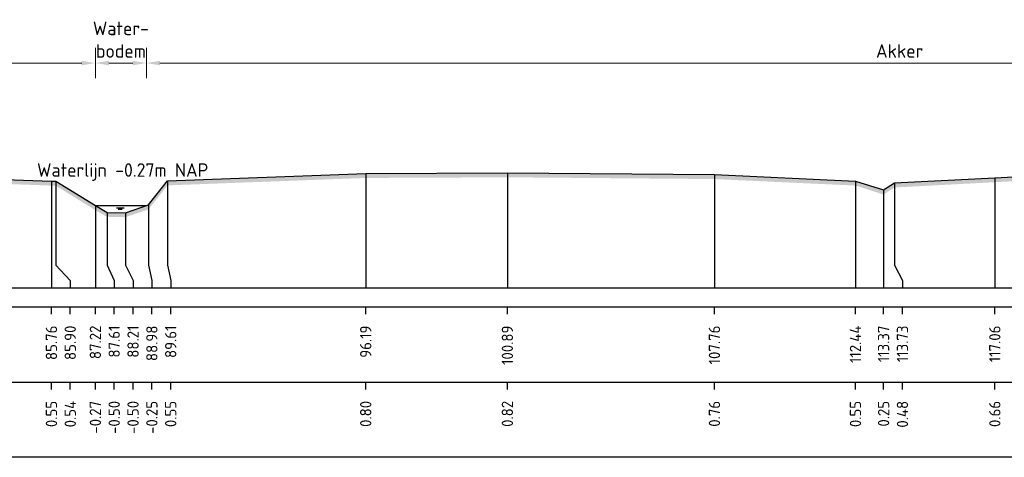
# Model space of a CAD drawing. Header units: metres. Extents: x 128583 to 136452, y 412329 to 415128.
# Tile 165 of 256: x 134766 to 134798, y 414796 to 414811. Entities that reach past the tile are written whole.
import ezdxf
from ezdxf.enums import TextEntityAlignment as Align

# ---------------------------------------------------------------- set-up
doc = ezdxf.new("R2010")
doc.units = ezdxf.units.M
doc.header["$PDMODE"] = 35
doc.header["$PDSIZE"] = 0.075
for name, color, linetype, lineweight in [('X-ME-AL-PROFIEL_HUIDIG MAAIVELD-GD', 8, 'Continuous', 0), ('X-XX-AL-DETAIL1-M', 7, 'Continuous', 18), ('X-XX-AL-NAP-T18', 7, 'Continuous', 18)]:
    doc.layers.add(name, color=color, linetype=linetype, lineweight=lineweight)
for name, color, linetype in [('X-ME-AL-PROFIEL_MAAIVELD-GD', 8, 'Continuous'), ('X-ME-AL-PROFIEL_WATERLIJN-GD', 150, 'Continuous'), ('X-ME-AL-PROFIELRASTER-S', 7, 'Continuous')]:
    doc.layers.add(name, color=color, linetype=linetype)
doc.styles.add('NLCS-ISO-ANNOTATIEF-T18', font='NLCS-ISO.ttf', dxfattribs={"height": 1.8})
doc.styles.add('NLCS-ISO-ANNOTATIVE-T18', font='NLCS-ISO.ttf', dxfattribs={"height": 1.8})
doc.dimstyles.new('NLCS-ANNOTATIEF-T18-PIJL_L2_H0', dxfattribs={"dimtxt": 2.5, "dimasz": 1.8, "dimexe": 2, "dimexo": 2, "dimgap": 0.7, "dimtad": 1, "dimzin": 0, "dimdsep": 46, "dimtxsty": 'NLCS-ISO-ANNOTATIEF-T18', "dimcen": 0, "dimdle": 2, "dimclrd": 256, "dimclre": 256, "dimclrt": 10, "dimaunit": 2, "dimadec": 0, "dimazin": 0, "dimtfac": 1, "dimtdec": 3, "dimtofl": 0, "dimtmove": 0, "dimatfit": 3, "dimfxl": 2, "dimfxlon": 1, "dimtfillclr": 256, "dimtolj": 1, "dimtzin": 0, "dimlwd": -1, "dimlwe": -1, "dimarcsym": 0})

# ---------------------------------------------------------------- blocks, each defined once
blk = doc.blocks.new('SAL-PROFIELRASTER_BALK_EIND1-D')
at = {"color": 0, "linetype": 'ByBlock', "lineweight": -2, "flags": 128}
for points in [[(0, 0), (1, 0)], [(0, -2.5), (1, -2.5)], [(0, -12.5), (1, -12.5)]]:
    blk.add_lwpolyline(points, dxfattribs=at)
blk = doc.blocks.new('SAL-PROFIELRASTER_BALK_EIND2-D')
at = {"color": 0, "linetype": 'ByBlock', "lineweight": -2}
blk.add_line((1, -12.5), (0, -12.5), dxfattribs=at)
blk = doc.blocks.new('SAL-PROFIELRASTER_BALK_DATA-D')
at = {"color": 0, "linetype": 'ByBlock', "lineweight": -2}
blk.add_lwpolyline([(0, -3.5), (0, -2.5)], dxfattribs=at)
at = {"color": 0, "linetype": 'ByBlock', "lineweight": -2, "style": 'NLCS-ISO-ANNOTATIVE-T18'}
blk.add_attdef('GETAL', text='', height=1.5, rotation=90, dxfattribs=at).set_placement((0.75, -5), align=Align.RIGHT)
blk = doc.blocks.new('SAL-PROFIELRASTER_AANHAAL-D')
at = {"color": 9, "linetype": 'ByBlock', "lineweight": -2, "flags": 128}
blk.add_lwpolyline([(0, 1), (0, 0)], dxfattribs=at)
blk = doc.blocks.new('SAL-PROFIELRASTER_AANHAAL_STAGGER-D')
at = {"color": 9, "linetype": 'ByBlock', "lineweight": -2, "flags": 128}
for points in [[(0, 0), (0, -0.25)], [(0, -0.25), (1, -0.75)], [(1, -0.75), (1, -1)]]:
    blk.add_lwpolyline(points, dxfattribs=at)
blk = doc.blocks.new('*D160')
at = {"layer": 'Defpoints', "color": 0, "transparency": 16777216}
for p in [(134681.087, 414809.13), (134768.303, 414804.395), (134681.087, 414801.664)]:
    blk.add_point(p, dxfattribs=at)
at = {"layer": 'X-XX-AL-DETAIL1-M', "transparency": 16777216}
for p, q in [((134681.087, 414808.63), (134681.087, 414809.63)), ((134768.303, 414808.63), (134768.303, 414809.63)), ((134767.853, 414809.13), (134681.537, 414809.13))]:
    blk.add_line(p, q, dxfattribs=at)
for points in [[(134681.537, 414809.205), (134681.537, 414809.055), (134681.087, 414809.13)], [(134767.853, 414809.205), (134767.853, 414809.055), (134768.303, 414809.13)]]:
    blk.add_solid(points, dxfattribs=at)
at = {"layer": 'X-XX-AL-DETAIL1-M', "color": 10, "transparency": 16777216, "insert": (134724.695, 414809.53), "char_height": 0.45, "attachment_point": 5, "style": 'NLCS-ISO-ANNOTATIEF-T18'}
blk.add_mtext('\\A1;Akker', dxfattribs=at)
blk = doc.blocks.new('*D138')
at = {"layer": 'Defpoints', "color": 0, "transparency": 16777216}
for p in [(134768.303, 414809.13), (134768.303, 414804.395), (134769.996, 414804.395)]:
    blk.add_point(p, dxfattribs=at)
at = {"layer": 'X-XX-AL-DETAIL1-M', "transparency": 16777216}
for p, q in [((134768.303, 414808.63), (134768.303, 414809.63)), ((134769.996, 414808.63), (134769.996, 414809.63)), ((134769.546, 414809.13), (134768.753, 414809.13))]:
    blk.add_line(p, q, dxfattribs=at)
for points in [[(134768.753, 414809.205), (134768.753, 414809.055), (134768.303, 414809.13)], [(134769.546, 414809.205), (134769.546, 414809.055), (134769.996, 414809.13)]]:
    blk.add_solid(points, dxfattribs=at)
at = {"layer": 'X-XX-AL-DETAIL1-M', "color": 10, "transparency": 16777216, "insert": (134769.15, 414809.905), "char_height": 0.45, "attachment_point": 5, "style": 'NLCS-ISO-ANNOTATIEF-T18'}
blk.add_mtext('\\A1;Water-\\Pbodem', dxfattribs=at)
blk = doc.blocks.new('*D139')
at = {"layer": 'Defpoints', "color": 0, "transparency": 16777216}
for p in [(134769.996, 414809.13), (134819.99, 414805.005), (134769.996, 414804.395)]:
    blk.add_point(p, dxfattribs=at)
at = {"layer": 'X-XX-AL-DETAIL1-M', "transparency": 16777216}
for p, q in [((134769.996, 414808.63), (134769.996, 414809.63)), ((134819.99, 414808.63), (134819.99, 414809.63)), ((134819.54, 414809.13), (134770.446, 414809.13))]:
    blk.add_line(p, q, dxfattribs=at)
for points in [[(134770.446, 414809.205), (134770.446, 414809.055), (134769.996, 414809.13)], [(134819.54, 414809.205), (134819.54, 414809.055), (134819.99, 414809.13)]]:
    blk.add_solid(points, dxfattribs=at)
at = {"layer": 'X-XX-AL-DETAIL1-M', "color": 10, "transparency": 16777216, "insert": (134794.993, 414809.53), "char_height": 0.45, "attachment_point": 5, "style": 'NLCS-ISO-ANNOTATIEF-T18'}
blk.add_mtext('\\A1;Akker', dxfattribs=at)

msp = doc.modelspace()

# ---------------------------------------------------------------- hatches: boundary and pattern name
at = {"layer": 'X-ME-AL-PROFIEL_HUIDIG MAAIVELD-GD'}
h = msp.add_hatch(dxfattribs=at)
h.set_pattern_fill('AGR-MAAIVELD', color=256, scale=0.1, pattern_type=2)
h.set_pattern_definition([(45, (-264.84474, -27.5736), (-0.5000001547, 0.5000001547), []), (45, (-264.9162, -27.50216), (0, 1.0000003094), [0.707107, -0.707107]), (45, (-264.9876, -27.4307), (0, 1.0000003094), [0.707107, -0.707107]), (45, (-265.06, -27.3583), (0, 1.0000003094), [0.707107, -0.707107]), (45, (-265.13046, -27.2879), (0, 1.0000003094), [0.707107, -0.707107]), (45, (-265.2019, -27.21645), (0, 1.0000003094), [0.707107, -0.707107]), (45, (-265.2733, -27.145), (0, 1.0000003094), [0.707107, -0.707107]), (315, (-264.84474, -27.5736), (0.5000001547, 0.5000001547), []), (315, (-264.7733, -27.50216), (1.0000003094, -3e-16), [0.707107, -0.707107]), (315, (-264.7019, -27.4307), (1.0000003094, -3e-16), [0.707107, -0.707107]), (315, (-264.62946, -27.3583), (1.0000003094, -3e-16), [0.707107, -0.707107]), (315, (-264.559, -27.2879), (1.0000003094, -3e-16), [0.707107, -0.707107]), (315, (-264.4876, -27.21645), (1.0000003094, -3e-16), [0.707107, -0.707107]), (315, (-264.4162, -27.145), (1.0000003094, -3e-16), [0.707107, -0.707107])])
h.paths.add_polyline_path([(136186.641, 414807.509), (136186.641, 414807.359), (136185.157, 414807.168), (136183.162, 414806.738), (136179.828, 414806.343), (136176.462, 414805.832), (136173.03, 414805.551), (136172.271, 414805.048), (136171.67, 414804.402), (136171.205, 414804.018), (136170.754, 414804.021), (136170.488, 414804.387), (136169.583, 414805.241), (136166.263, 414805.542), (136162.052, 414805.552), (136158.68, 414805.465), (136153.306, 414805.632), (136148.401, 414805.596), (136143.715, 414805.624), (136138.659, 414805.611), (136133.913, 414805.662), (136129.327, 414805.65), (136123.712, 414805.584), (136119.451, 414805.544), (136114.41, 414805.467), (136109.769, 414805.441), (136105.308, 414805.471), (136100.973, 414805.502), (136095.907, 414805.414), (136091.786, 414805.376), (136087.348, 414805.403), (136082.487, 414805.45), (136078.093, 414805.404), (136074.556, 414805.274), (136069.956, 414805.243), (136066.24, 414805.254), (136061.283, 414805.402), (136056.444, 414805.466), (136051.506, 414805.432), (136046.057, 414805.523), (136041.734, 414805.328), (136035.907, 414805.487), (136030.815, 414805.508), (136025.923, 414805.453), (136021.622, 414805.415), (136016.612, 414805.416), (136012.213, 414805.274), (136007.601, 414805.393), (136003.607, 414805.31), (135998.297, 414805.468), (135993.513, 414805.409), (135987.577, 414805.302), (135983.235, 414805.068), (135976.581, 414805.12), (135971.92, 414804.694), (135968.047, 414804.247), (135965.342, 414804.046), (135963.104, 414804.246), (135959.534, 414805.135), (135954.796, 414805.159), (135949.831, 414805.193), (135943.947, 414805.268), (135939.029, 414805.263), (135933.664, 414805.334), (135928.853, 414805.347), (135923.253, 414805.413), (135919.15, 414805.271), (135913.243, 414805.263), (135907.431, 414805.375), (135901.331, 414805.361), (135896.367, 414805.288), (135890.364, 414805.35), (135885.436, 414805.14), (135880.463, 414805.114), (135877.664, 414804.96), (135876.831, 414804.59), (135876.346, 414804.284), (135875.941, 414804.263), (135875.494, 414804.592), (135874.41, 414805.158), (135870.294, 414805.232), (135865.389, 414805.13), (135860.138, 414805.257), (135855.117, 414805.153), (135848.902, 414805.371), (135843.689, 414805.253), (135837.667, 414805.381), (135831.725, 414805.441), (135825.441, 414805.516), (135820.237, 414805.397), (135813.876, 414805.485), (135807.568, 414805.472), (135802.254, 414805.281), (135795.82, 414805.36), (135789.399, 414805.338), (135783.217, 414805.306), (135777.957, 414805.27), (135771.884, 414805.229), (135767.562, 414805.123), (135766.847, 414804.873), (135766.356, 414804.533), (135765.858, 414804.338), (135765.508, 414804.524), (135764.121, 414805.087), (135759.664, 414805.149), (135753.658, 414805.249), (135747.37, 414805.319), (135741.332, 414805.356), (135734.728, 414805.406), (135728.368, 414805.481), (135723.362, 414805.395), (135716.641, 414805.548), (135711.585, 414805.321), (135706.484, 414805.437), (135700.782, 414805.585), (135695.241, 414805.524), (135689.179, 414805.526), (135683.671, 414805.488), (135678.767, 414805.265), (135672.337, 414805.314), (135666.133, 414805.38), (135659.626, 414805.336), (135654.085, 414805.248), (135648.179, 414805.079), (135647.661, 414804.835), (135647.488, 414804.5), (135647.14, 414804.331), (135646.509, 414804.315), (135646.331, 414804.5), (135645.438, 414805.017), (135640.191, 414805.12), (135634.846, 414805.239), (135628.871, 414805.243), (135623.704, 414805.199), (135616.986, 414805.337), (135610.843, 414805.321), (135604.795, 414805.437), (135601.73, 414805.262), (135599.208, 414805.275), (135596.248, 414805.375), (135589.666, 414805.245), (135582.841, 414805.375), (135577.09, 414805.159), (135570.983, 414805.219), (135564.142, 414805.329), (135558.402, 414805.217), (135556.486, 414804.998), (135553.022, 414805.201), (135546.88, 414805.029), (135539.465, 414805.127), (135534.771, 414804.997), (135530.282, 414804.998), (135528.799, 414804.257), (135526.847, 414803.863), (135523.245, 414803.882), (135522.131, 414804.245), (135520.776, 414804.483), (135515.262, 414804.66), (135510.177, 414804.868), (135504.479, 414804.976), (135498.829, 414804.871), (135492.747, 414805.095), (135486.432, 414805.143), (135480.717, 414805.236), (135475.173, 414805.201), (135468.424, 414805.264), (135463.211, 414805.237), (135457.169, 414805.295), (135454.592, 414805.132), (135450.46, 414805.131), (135449.652, 414804.277), (135449.13, 414804.182), (135448.783, 414804.304), (135447.939, 414805.107), (135442.331, 414805.434), (135436.86, 414805.458), (135431.474, 414805.427), (135425.505, 414805.46), (135419.635, 414805.446), (135413.114, 414805.469), (135407.143, 414805.424), (135401.438, 414805.415), (135395.235, 414805.383), (135390.397, 414805.297), (135385.678, 414805.195), (135381.618, 414805.095), (135380.78, 414804.377), (135379.906, 414803.99), (135379.431, 414803.989), (135379.168, 414804.347), (135377.9, 414805.11), (135374.229, 414805.312), (135368.797, 414805.321), (135362.93, 414805.355), (135357.134, 414805.319), (135351.738, 414805.31), (135345.091, 414805.462), (135339.897, 414805.373), (135334.633, 414805.339), (135329.269, 414805.203), (135322.359, 414805.445), (135316.864, 414805.367), (135313.129, 414805.17), (135310.182, 414804.993), (135309.661, 414804.242), (135308.986, 414804.093), (135308.66, 414804.094), (135308.04, 414804.252), (135307.218, 414805.121), (135301.984, 414805.342), (135296.482, 414805.444), (135290.307, 414805.476), (135285.597, 414805.436), (135280.658, 414805.368), (135274.688, 414805.3), (135268.368, 414805.383), (135261.747, 414805.447), (135256.678, 414805.314), (135250.819, 414805.398), (135245.935, 414805.316), (135241.088, 414805.213), (135238.452, 414805.141), (135237.264, 414804.5), (135237.056, 414804.273), (135236.472, 414804.488), (135235.736, 414804.958), (135234.483, 414805.298), (135230.224, 414805.238), (135225.292, 414805.161), (135217.619, 414805.347), (135212.765, 414805.378), (135208.815, 414805.249), (135207.419, 414804.817), (135206.617, 414804.696), (135203.825, 414805.313), (135198.578, 414805.368), (135192.555, 414805.168), (135188.079, 414805.119), (135183.38, 414805.372), (135178.082, 414805.366), (135171.165, 414805.323), (135169.82, 414805.03), (135168.718, 414804.45), (135168.354, 414804.222), (135168.054, 414804.437), (135167.229, 414804.941), (135166.175, 414805.252), (135162.014, 414805.34), (135158.524, 414805.178), (135154.811, 414805.396), (135150.245, 414805.363), (135146.944, 414804.882), (135144.485, 414805.192), (135139.196, 414805.396), (135134.236, 414805.365), (135130.731, 414805.173), (135127.361, 414805.348), (135123.642, 414805.332), (135117.458, 414805.29), (135113.439, 414804.961), (135110.023, 414805.39), (135106.586, 414805.165), (135101.818, 414805.382), (135098.366, 414805.17), (135096.615, 414804.929), (135096.139, 414804.374), (135095.503, 414804.207), (135095.229, 414804.369), (135094.702, 414804.751), (135093.489, 414805.338), (135087.395, 414805.401), (135084.219, 414805.106), (135079.074, 414805.38), (135074.426, 414805.411), (135071.118, 414804.962), (135067.321, 414805.392), (135061.397, 414805.373), (135058.165, 414805.211), (135054.671, 414805.395), (135047.4, 414805.433), (135044.336, 414804.972), (135040.754, 414805.388), (135035.424, 414805.321), (135029.283, 414805.469), (135023.877, 414805.285), (135022.576, 414804.809), (135022.031, 414804.233), (135021.541, 414804.039), (135021.14, 414804.038), (135020.886, 414804.227), (135020.165, 414804.914), (135019.093, 414805.338), (135014.829, 414805.437), (135011.147, 414805.358), (135005.471, 414805.442), (135000.663, 414805.195), (134994.423, 414805.419), (134987.587, 414805.436), (134983.736, 414804.923), (134980.131, 414805.406), (134977.145, 414805.327), (134973.086, 414805.44), (134970.875, 414805.299), (134968.16, 414805.431), (134961.155, 414805.387), (134957.522, 414805.006), (134954.421, 414805.357), (134949.453, 414805.472), (134945.056, 414805.429), (134940.564, 414805.492), (134934.733, 414805.465), (134932.192, 414805.206), (134930.891, 414804.249), (134930.522, 414804.006), (134930.207, 414804.001), (134929.964, 414804.253), (134928.853, 414805.134), (134925.423, 414805.271), (134921, 414805.331), (134915.942, 414805.266), (134909.348, 414805.418), (134904.416, 414805.348), (134899.147, 414805.242), (134893.059, 414805.298), (134887.779, 414805.059), (134887.244, 414804.775), (134887.029, 414804.781), (134886.386, 414805.146), (134881.853, 414805.307), (134877.562, 414805.356), (134872.117, 414805.336), (134866.323, 414805.309), (134860.481, 414805.299), (134855.285, 414805.261), (134850.312, 414805.173), (134848.777, 414805.014), (134847.977, 414804.249), (134847.728, 414803.967), (134847.265, 414803.957), (134847.128, 414804.236), (134845.881, 414804.978), (134840.651, 414805.41), (134835.196, 414805.419), (134830.738, 414805.246), (134825.155, 414805.312), (134821.423, 414805.191), (134820.94, 414804.842), (134820.548, 414804.679), (134820.342, 414804.699), (134819.99, 414804.855), (134819.309, 414805.172), (134812.633, 414805.288), (134807.309, 414805.369), (134801.943, 414805.366), (134798.15, 414805.174), (134794.821, 414804.998), (134794.46, 414804.765), (134793.526, 414805.062), (134788.846, 414805.278), (134781.975, 414805.337), (134777.274, 414805.315), (134770.694, 414805.068), (134770.062, 414804.267), (134769.301, 414804.012), (134768.697, 414804.017), (134768.303, 414804.245), (134766.989, 414805.058), (134766.845, 414805.061), (134761.576, 414805.247), (134755.685, 414805.333), (134749.984, 414805.314), (134744.082, 414805.143), (134737.233, 414805.325), (134731.411, 414805.296), (134726.534, 414805.178), (134721.143, 414805.236), (134715.371, 414805.211), (134709.521, 414805.277), (134703.721, 414805.309), (134698.07, 414805.298), (134692.462, 414805.372), (134686.437, 414805.342), (134681.087, 414805.489), (134681.087, 414805.639), (134686.437, 414805.492), (134692.462, 414805.522), (134698.07, 414805.448), (134703.721, 414805.459), (134709.521, 414805.427), (134715.371, 414805.361), (134721.143, 414805.386), (134726.534, 414805.328), (134731.411, 414805.446), (134737.233, 414805.475), (134744.082, 414805.293), (134749.984, 414805.464), (134755.685, 414805.483), (134761.576, 414805.397), (134766.845, 414805.211), (134766.989, 414805.208), (134768.303, 414804.395), (134768.697, 414804.167), (134769.301, 414804.162), (134770.062, 414804.417), (134770.694, 414805.218), (134777.274, 414805.465), (134781.975, 414805.487), (134788.846, 414805.428), (134793.526, 414805.212), (134794.46, 414804.915), (134794.821, 414805.148), (134798.15, 414805.324), (134801.943, 414805.516), (134807.309, 414805.519), (134812.633, 414805.438), (134819.309, 414805.322), (134819.99, 414805.005), (134820.342, 414804.849), (134820.548, 414804.829), (134820.94, 414804.992), (134821.423, 414805.341), (134825.155, 414805.462), (134830.738, 414805.396), (134835.196, 414805.569), (134840.651, 414805.56), (134845.881, 414805.128), (134847.128, 414804.386), (134847.265, 414804.107), (134847.728, 414804.117), (134847.977, 414804.399), (134848.777, 414805.164), (134850.312, 414805.323), (134855.285, 414805.411), (134860.481, 414805.449), (134866.323, 414805.459), (134872.117, 414805.486), (134877.562, 414805.506), (134881.853, 414805.457), (134886.386, 414805.296), (134887.029, 414804.931), (134887.244, 414804.925), (134887.779, 414805.209), (134893.059, 414805.448), (134899.147, 414805.392), (134904.416, 414805.498), (134909.348, 414805.568), (134915.942, 414805.416), (134921, 414805.481), (134925.423, 414805.421), (134928.853, 414805.284), (134929.964, 414804.403), (134930.207, 414804.151), (134930.522, 414804.156), (134930.891, 414804.399), (134932.192, 414805.356), (134934.733, 414805.615), (134940.564, 414805.642), (134945.056, 414805.579), (134949.453, 414805.622), (134954.421, 414805.507), (134957.522, 414805.156), (134961.155, 414805.537), (134968.16, 414805.581), (134970.875, 414805.449), (134973.086, 414805.59), (134977.145, 414805.477), (134980.131, 414805.556), (134983.736, 414805.073), (134987.587, 414805.586), (134994.423, 414805.569), (135000.663, 414805.345), (135005.471, 414805.592), (135011.147, 414805.508), (135014.829, 414805.587), (135019.093, 414805.488), (135020.165, 414805.064), (135020.886, 414804.377), (135021.14, 414804.188), (135021.541, 414804.189), (135022.031, 414804.383), (135022.576, 414804.959), (135023.877, 414805.435), (135029.283, 414805.619), (135035.424, 414805.471), (135040.754, 414805.538), (135044.336, 414805.122), (135047.4, 414805.583), (135054.671, 414805.545), (135058.165, 414805.361), (135061.397, 414805.523), (135067.321, 414805.542), (135071.118, 414805.112), (135074.426, 414805.561), (135079.074, 414805.53), (135084.219, 414805.256), (135087.395, 414805.551), (135093.489, 414805.488), (135094.702, 414804.901), (135095.229, 414804.519), (135095.503, 414804.357), (135096.139, 414804.524), (135096.615, 414805.079), (135098.366, 414805.32), (135101.818, 414805.532), (135106.586, 414805.315), (135110.023, 414805.54), (135113.439, 414805.111), (135117.458, 414805.44), (135123.642, 414805.482), (135127.361, 414805.498), (135130.731, 414805.323), (135134.236, 414805.515), (135139.196, 414805.546), (135144.485, 414805.342), (135146.944, 414805.032), (135150.245, 414805.513), (135154.811, 414805.546), (135158.524, 414805.328), (135162.014, 414805.49), (135166.175, 414805.402), (135167.229, 414805.091), (135168.054, 414804.587), (135168.354, 414804.372), (135168.718, 414804.6), (135169.82, 414805.18), (135171.165, 414805.473), (135178.082, 414805.516), (135183.38, 414805.522), (135188.079, 414805.269), (135192.555, 414805.318), (135198.578, 414805.518), (135203.825, 414805.463), (135206.617, 414804.846), (135207.419, 414804.967), (135208.815, 414805.399), (135212.765, 414805.528), (135217.619, 414805.497), (135225.292, 414805.311), (135230.224, 414805.388), (135234.483, 414805.448), (135235.736, 414805.108), (135236.472, 414804.638), (135237.056, 414804.423), (135237.264, 414804.65), (135238.452, 414805.291), (135241.088, 414805.363), (135245.935, 414805.466), (135250.819, 414805.548), (135256.678, 414805.464), (135261.747, 414805.597), (135268.368, 414805.533), (135274.688, 414805.45), (135280.658, 414805.518), (135285.597, 414805.586), (135290.307, 414805.626), (135296.482, 414805.594), (135301.984, 414805.492), (135307.218, 414805.271), (135308.04, 414804.402), (135308.66, 414804.244), (135308.986, 414804.243), (135309.661, 414804.392), (135310.182, 414805.143), (135313.129, 414805.32), (135316.864, 414805.517), (135322.359, 414805.595), (135329.269, 414805.353), (135334.633, 414805.489), (135339.897, 414805.523), (135345.091, 414805.612), (135351.738, 414805.46), (135357.134, 414805.469), (135362.93, 414805.505), (135368.797, 414805.471), (135374.229, 414805.462), (135377.9, 414805.26), (135379.168, 414804.497), (135379.431, 414804.139), (135379.906, 414804.14), (135380.78, 414804.527), (135381.618, 414805.245), (135385.678, 414805.345), (135390.397, 414805.447), (135395.235, 414805.533), (135401.438, 414805.565), (135407.143, 414805.574), (135413.114, 414805.619), (135419.635, 414805.596), (135425.505, 414805.61), (135431.474, 414805.577), (135436.86, 414805.608), (135442.331, 414805.584), (135447.939, 414805.257), (135448.783, 414804.454), (135449.13, 414804.332), (135449.652, 414804.427), (135450.46, 414805.281), (135454.592, 414805.282), (135457.169, 414805.445), (135463.211, 414805.387), (135468.424, 414805.414), (135475.173, 414805.351), (135480.717, 414805.386), (135486.432, 414805.293), (135492.747, 414805.245), (135498.829, 414805.021), (135504.479, 414805.126), (135510.177, 414805.018), (135515.262, 414804.81), (135520.776, 414804.633), (135522.131, 414804.395), (135523.245, 414804.032), (135526.847, 414804.013), (135528.799, 414804.407), (135530.282, 414805.148), (135534.771, 414805.147), (135539.465, 414805.277), (135546.88, 414805.179), (135553.022, 414805.351), (135556.486, 414805.148), (135558.402, 414805.367), (135564.142, 414805.479), (135570.983, 414805.369), (135577.09, 414805.309), (135582.841, 414805.525), (135589.666, 414805.395), (135596.248, 414805.525), (135599.208, 414805.425), (135601.73, 414805.412), (135604.795, 414805.587), (135610.843, 414805.471), (135616.986, 414805.487), (135623.704, 414805.349), (135628.871, 414805.393), (135634.846, 414805.389), (135640.191, 414805.27), (135645.438, 414805.167), (135646.331, 414804.65), (135646.509, 414804.465), (135647.14, 414804.481), (135647.488, 414804.65), (135647.661, 414804.985), (135648.179, 414805.229), (135654.085, 414805.398), (135659.626, 414805.486), (135666.133, 414805.53), (135672.337, 414805.464), (135678.767, 414805.415), (135683.671, 414805.638), (135689.179, 414805.676), (135695.241, 414805.674), (135700.782, 414805.735), (135706.484, 414805.587), (135711.585, 414805.471), (135716.641, 414805.698), (135723.362, 414805.545), (135728.368, 414805.631), (135734.728, 414805.556), (135741.332, 414805.506), (135747.37, 414805.469), (135753.658, 414805.399), (135759.664, 414805.299), (135764.121, 414805.237), (135765.508, 414804.674), (135765.858, 414804.488), (135766.356, 414804.683), (135766.847, 414805.023), (135767.562, 414805.273), (135771.884, 414805.379), (135777.957, 414805.42), (135783.217, 414805.456), (135789.399, 414805.488), (135795.82, 414805.51), (135802.254, 414805.431), (135807.568, 414805.622), (135813.876, 414805.635), (135820.237, 414805.547), (135825.441, 414805.666), (135831.725, 414805.591), (135837.667, 414805.531), (135843.689, 414805.403), (135848.902, 414805.521), (135855.117, 414805.303), (135860.138, 414805.407), (135865.389, 414805.28), (135870.294, 414805.382), (135874.41, 414805.308), (135875.494, 414804.742), (135875.941, 414804.413), (135876.346, 414804.434), (135876.831, 414804.74), (135877.664, 414805.11), (135880.463, 414805.264), (135885.436, 414805.29), (135890.364, 414805.5), (135896.367, 414805.438), (135901.331, 414805.511), (135907.431, 414805.525), (135913.243, 414805.413), (135919.15, 414805.421), (135923.253, 414805.563), (135928.853, 414805.497), (135933.664, 414805.484), (135939.029, 414805.413), (135943.947, 414805.418), (135949.831, 414805.343), (135954.796, 414805.309), (135959.534, 414805.285), (135963.104, 414804.396), (135965.342, 414804.196), (135968.047, 414804.397), (135971.92, 414804.844), (135976.581, 414805.27), (135983.235, 414805.218), (135987.577, 414805.452), (135993.513, 414805.559), (135998.297, 414805.618), (136003.607, 414805.46), (136007.601, 414805.543), (136012.213, 414805.424), (136016.612, 414805.566), (136021.622, 414805.565), (136025.923, 414805.603), (136030.815, 414805.658), (136035.907, 414805.637), (136041.734, 414805.478), (136046.057, 414805.673), (136051.506, 414805.582), (136056.444, 414805.616), (136061.283, 414805.552), (136066.24, 414805.404), (136069.956, 414805.393), (136074.556, 414805.424), (136078.093, 414805.554), (136082.487, 414805.6), (136087.348, 414805.553), (136091.786, 414805.526), (136095.907, 414805.564), (136100.973, 414805.652), (136105.308, 414805.621), (136109.769, 414805.591), (136114.41, 414805.617), (136119.451, 414805.694), (136123.712, 414805.734), (136129.327, 414805.8), (136133.913, 414805.812), (136138.659, 414805.761), (136143.715, 414805.774), (136148.401, 414805.746), (136153.306, 414805.782), (136158.68, 414805.615), (136162.052, 414805.702), (136166.263, 414805.692), (136169.583, 414805.391), (136170.488, 414804.537), (136170.754, 414804.171), (136171.205, 414804.168), (136171.67, 414804.552), (136172.271, 414805.198), (136173.03, 414805.701), (136176.462, 414805.982), (136179.828, 414806.493), (136183.162, 414806.888), (136185.157, 414807.318)])

# ---------------------------------------------------------------- linework, layer by layer
at = {"layer": 'X-ME-AL-PROFIEL_MAAIVELD-GD'}
msp.add_lwpolyline([(134737.233, 414805.475), (134744.082, 414805.293), (134749.984, 414805.464), (134755.685, 414805.483), (134761.576, 414805.397), (134766.845, 414805.211), (134766.989, 414805.208), (134768.303, 414804.395), (134768.697, 414804.167), (134769.301, 414804.162), (134770.062, 414804.417), (134770.694, 414805.218), (134777.274, 414805.465), (134781.975, 414805.487), (134788.846, 414805.428), (134793.526, 414805.212), (134794.46, 414804.915), (134794.821, 414805.148), (134798.15, 414805.324), (134801.943, 414805.516)], dxfattribs=at)
at = {"layer": 'X-ME-AL-PROFIEL_WATERLIJN-GD'}
for points in [[(134768.303, 414804.395), (134769.996, 414804.395)], [(134769.006, 414804.327), (134769.256, 414804.327)], [(134769.062, 414804.278), (134769.187, 414804.278)]]:
    msp.add_lwpolyline(points, dxfattribs=at)

# ---------------------------------------------------------------- block references
at = {"layer": 'X-ME-AL-PROFIELRASTER-S'}
for p, yscale in [((134777.274, 414801.664), 3.801), ((134777.274, 414801.664), 3.801), ((134781.975, 414801.664), 3.823), ((134781.975, 414801.664), 3.823), ((134788.846, 414801.664), 3.764), ((134788.846, 414801.664), 3.764), ((134766.845, 414801.664), 3.547), ((134766.845, 414801.664), 3.547), ((134766.989, 414802.664), 2.544), ((134766.989, 414802.664), 2.544), ((134770.694, 414802.664), 2.554), ((134770.694, 414802.664), 2.554), ((134793.526, 414801.664), 3.548), ((134793.526, 414801.664), 3.548), ((134794.821, 414802.664), 2.484), ((134794.821, 414802.664), 2.484), ((134798.15, 414801.664), 3.66), ((134798.15, 414801.664), 3.66), ((134794.46, 414801.664), 3.251), ((134768.303, 414801.664), 2.731), ((134768.303, 414801.664), 2.731), ((134770.062, 414802.664), 1.753), ((134770.062, 414802.664), 1.753), ((134768.697, 414802.664), 1.503), ((134769.301, 414802.664), 1.498)]:
    msp.add_blockref('SAL-PROFIELRASTER_AANHAAL-D', p, dxfattribs=dict(at, yscale=yscale))
for p, xscale, zscale in [((134766.989, 414802.664), 0.4812017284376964, 0.4812017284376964), ((134766.989, 414802.664), 0.4812017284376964, 0.4812017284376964), ((134768.697, 414802.664), 0.2309936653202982, 0.2309936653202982), ((134769.301, 414802.664), 0.2519641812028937, 0.2519641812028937), ((134770.062, 414802.664), 0.1161883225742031, 0.1161883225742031), ((134770.062, 414802.664), 0.1161883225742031, 0.1161883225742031), ((134770.694, 414802.664), 0.1086322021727, 0.1086322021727), ((134770.694, 414802.664), 0.1086322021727, 0.1086322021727), ((134794.821, 414802.664), 0.2641548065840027, 0.2641548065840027), ((134794.821, 414802.664), 0.2641548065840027, 0.2641548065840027)]:
    msp.add_blockref('SAL-PROFIELRASTER_AANHAAL_STAGGER-D', p, dxfattribs=dict(at, xscale=xscale, zscale=zscale))
at = {"layer": 'X-ME-AL-PROFIELRASTER-S', "xscale": 1506.179758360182, "yscale": 0.25, "zscale": 1506.179758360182}
for name, p in [('SAL-PROFIELRASTER_BALK_EIND1-D', (134681.087, 414801.664)), ('SAL-PROFIELRASTER_BALK_EIND2-D', (134681.087, 414799.164))]:
    msp.add_blockref(name, p, dxfattribs=at)
at = {"layer": 'X-ME-AL-PROFIELRASTER-S', "xscale": 0.25, "yscale": 0.25, "zscale": 0.25}
for p, values in [((134766.845, 414801.664), {'GETAL': '85.76'}), ((134766.845, 414801.664), {'GETAL': '85.76'}), ((134767.47, 414801.664), {'GETAL': '85.90'}), ((134767.47, 414801.664), {'GETAL': '85.90'}), ((134768.303, 414801.664), {'GETAL': '87.22'}), ((134768.303, 414801.664), {'GETAL': '87.22'}), ((134768.928, 414801.664), {'GETAL': '87.61'}), ((134769.553, 414801.664), {'GETAL': '88.21'}), ((134770.178, 414801.664), {'GETAL': '88.98'}), ((134770.178, 414801.664), {'GETAL': '88.98'}), ((134770.803, 414801.664), {'GETAL': '89.61'}), ((134770.803, 414801.664), {'GETAL': '89.61'}), ((134777.274, 414801.664), {'GETAL': '96.19'}), ((134777.274, 414801.664), {'GETAL': '96.19'}), ((134781.975, 414801.664), {'GETAL': '100.89'}), ((134781.975, 414801.664), {'GETAL': '100.89'}), ((134788.846, 414801.664), {'GETAL': '107.76'}), ((134788.846, 414801.664), {'GETAL': '107.76'}), ((134793.526, 414801.664), {'GETAL': '112.44'}), ((134793.526, 414801.664), {'GETAL': '112.44'}), ((134794.46, 414801.664), {'GETAL': '113.37'}), ((134795.085, 414801.664), {'GETAL': '113.73'}), ((134795.085, 414801.664), {'GETAL': '113.73'}), ((134798.15, 414801.664), {'GETAL': '117.06'}), ((134798.15, 414801.664), {'GETAL': '117.06'}), ((134766.845, 414799.164), {'GETAL': '0.55'}), ((134767.47, 414799.164), {'GETAL': '0.54'}), ((134768.303, 414799.164), {'GETAL': '-0.27'}), ((134768.928, 414799.164), {'GETAL': '-0.50'}), ((134769.553, 414799.164), {'GETAL': '-0.50'}), ((134770.178, 414799.164), {'GETAL': '-0.25'}), ((134770.803, 414799.164), {'GETAL': '0.55'}), ((134777.274, 414799.164), {'GETAL': '0.80'}), ((134781.975, 414799.164), {'GETAL': '0.82'}), ((134788.846, 414799.164), {'GETAL': '0.76'}), ((134793.526, 414799.164), {'GETAL': '0.55'}), ((134794.46, 414799.164), {'GETAL': '0.25'}), ((134795.085, 414799.164), {'GETAL': '0.48'}), ((134798.15, 414799.164), {'GETAL': '0.66'})]:
    msp.add_blockref('SAL-PROFIELRASTER_BALK_DATA-D', p, dxfattribs=at).add_auto_attribs(values)

# ---------------------------------------------------------------- texts
at = {"layer": 'X-XX-AL-NAP-T18', "color": 10, "insert": (134766.367, 414805.217), "char_height": 0.45, "width": 15.43377, "attachment_point": 7, "style": 'NLCS-ISO-ANNOTATIEF-T18'}
msp.add_mtext('Waterlijn -0.27m NAP', dxfattribs=at)

# ---------------------------------------------------------------- dimensions: what is measured, and where the dimension line sits
at = {"layer": 'X-XX-AL-DETAIL1-M'}
for base, p1, p2, text, picture, middle in [((134768.303, 414809.13), (134769.996, 414804.395), (134768.303, 414804.395), 'Water-\\Pbodem', '*D138', (134769.15, 414809.13)), ((134681.087, 414809.13), (134768.303, 414804.395), (134681.087, 414801.664), 'Akker', '*D160', (134724.695, 414809.13)), ((134769.996, 414809.13), (134819.99, 414805.005), (134769.996, 414804.395), 'Akker', '*D139', (134794.993, 414809.13))]:
    dim = msp.add_linear_dim(base=base, p1=p1, p2=p2, text=text, dimstyle='NLCS-ANNOTATIEF-T18-PIJL_L2_H0', dxfattribs=at)
    dim.commit()
    dim.dimension.update_dxf_attribs({"geometry": picture, "text_midpoint": middle, "dimtype": 160})

doc.saveas('drawing.dxf')
